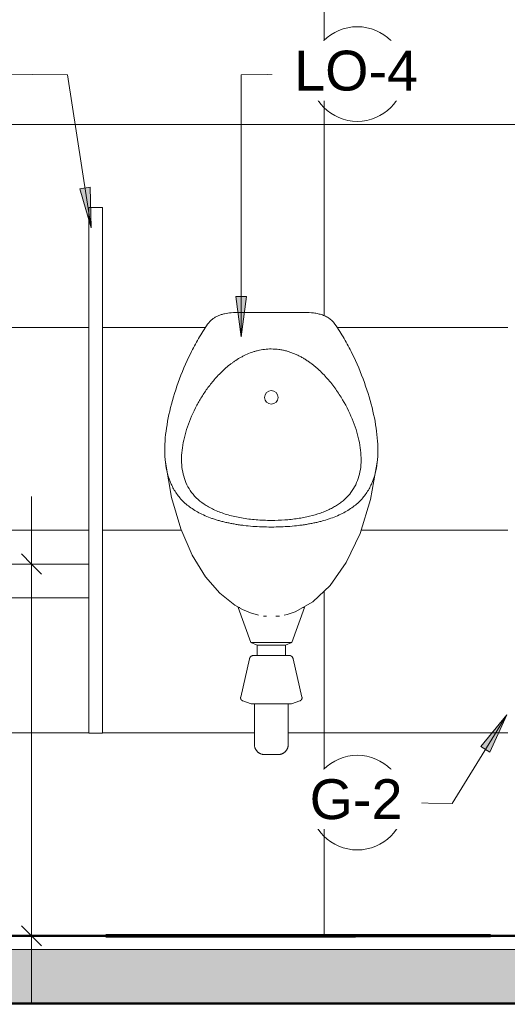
# Model space of a CAD drawing. Header units: metres. Extents: x -7.1 to 31.6, y -21.1 to 8.5.
# Tile 16 of 44: x 7.721 to 8.442, y -0.101 to 1.356. Entities that reach past the tile are written whole.
import ezdxf

# ---------------------------------------------------------------- set-up
doc = ezdxf.new("R2010")
doc.units = ezdxf.units.M
doc.linetypes.add('IMPORT-HIDDEN _4_', pattern=[0.005, 0.003333, -0.001667])
doc.layers.get('DEFPOINTS').update_dxf_attribs({"lineweight": 18})
for name, color, linetype, lineweight in [('A-ANNO-DIMS', 211, 'Continuous', 9), ('A-ANNO-DIMS-20', 211, 'Continuous', 9), ('A-ANNO-KEYN', 231, 'Continuous', 9), ('A-FLOR', 192, 'Continuous', 18), ('A-FLOR-MCUT', 51, 'Continuous', 18), ('A-FLOR-PATT', 8, 'Continuous', 18), ('A-GENM', 13, 'Continuous', 18), ('A-WALL', 113, 'Continuous', 18), ('A-WALL-PATT', 111, 'Continuous', 35), ('ARQ-ALV-MEDIA', 7, 'Continuous', 18), ('ARQ-IND-SIMB', 7, 'Continuous', 18), ('ARQ-LAY-EQUIP', 7, 'Continuous', 18), ('ARQ-LAY-HID', 7, 'Continuous', 18), ('ARQ-LAY-MOBI', 7, 'Continuous', 18), ('ARQ-PISO-DESN', 7, 'Continuous', 18), ('ARQ-PROJECAO', 7, 'IMPORT-HIDDEN _4_', 18), ('base', 7, 'Continuous', 18), ('corpo', 250, 'Continuous', 25), ('COTAS', 7, 'Continuous', 18), ('cubas', 7, 'Continuous', 18), ('DETALHE', 7, 'Continuous', 18), ('DETALHES_CTR35', 7, 'Continuous', 18), ('ESQUADRIAS', 10, 'Continuous', 35), ('P-SANR-FIXT', 6, 'Continuous', 18), ('PAREDES', 50, 'Continuous', 70), ('Projeto da acquasoft Caldas NovasMOD_dwg', 8, 'Continuous', 18), ('sobre-tampo', 250, 'Continuous', 25)]:
    doc.layers.add(name, color=color, linetype=linetype, lineweight=lineweight)
doc.styles.add('Arial_2', font='arial.ttf', dxfattribs={"height": 0.059012})
doc.styles.add('Century Gothic_5', font='GOTHIC.TTF', dxfattribs={"height": 0.057484})
doc.dimstyles.new('_Cotas_detalhamento_3_mm_1', dxfattribs={"dimscale": 0.3048, "dimtxt": 0.06, "dimasz": 0.098425, "dimexe": 0.065617, "dimexo": 0.19685, "dimgap": 0.098425, "dimtad": 1, "dimdec": 0, "dimlfac": 100, "dimzin": 0, "dimdsep": 46, "dimtxsty": 'Century Gothic_5', "dimblk1": 'OBLIQUE', "dimblk2": 'OBLIQUE', "dimsah": 1, "dimcen": 0.09, "dimdle": 0.328084, "dimazin": 0, "dimtfac": 1, "dimtdec": 4, "dimtix": 1, "dimtmove": 0, "dimatfit": 3, "dimfxl": 1, "dimtvp": 1, "dimtolj": 1, "dimtzin": 0, "dimarcsym": 2})

# ---------------------------------------------------------------- blocks, each defined once
blk = doc.blocks.new('Projeto da acquasoft Caldas NovasMOD_dwg_buffet-V5-Vista G_')
at = {"layer": 'base'}
for p, q in [((3.6276, 0), (2.8215, 0)), ((2.8215, 0), (5.8041, 0)), ((6.6102, 0), (3.6276, 0))]:
    blk.add_line(p, q, dxfattribs=at)
at = {"layer": 'corpo'}
for p, q in [((3.6351, 0), (2.7866, 0)), ((2.7866, 0), (5.7966, 0)), ((6.6451, 0), (3.6351, 0))]:
    blk.add_line(p, q, dxfattribs=at)
at = {"layer": 'COTAS'}
for p, q in [((3.6481, 0), (2.7289, 0)), ((2.7289, 0), (5.7836, 0)), ((6.7028, 0), (3.6481, 0))]:
    blk.add_line(p, q, dxfattribs=at)
at = {"layer": 'cubas', "flags": 128}
for points in [[(3.5173, 0), (3.3299, 0), (3.5562, 0), (3.7436, 0)], [(3.7259, 0), (3.5385, 0), (3.7648, 0), (3.9522, 0)], [(3.9345, 0), (3.7471, 0), (3.9734, 0), (4.1608, 0)], [(3.9981, 0), (3.8108, 0), (4.037, 0), (4.2244, 0)], [(4.1431, 0), (3.9557, 0), (4.182, 0), (4.3694, 0)], [(4.2067, 0), (4.0194, 0), (4.2456, 0), (4.433, 0)], [(4.3517, 0), (4.1643, 0), (4.3906, 0), (4.578, 0)], [(4.4153, 0), (4.228, 0), (4.4542, 0), (4.6416, 0)]]:
    blk.add_lwpolyline(points, close=True, dxfattribs=at)
at = {"layer": 'sobre-tampo', "flags": 128}
blk.add_lwpolyline([(4.6381, 0), (3.6835, 0), (3.4714, 0), (4.4259, 0)], close=True, dxfattribs=at)
blk = doc.blocks.new('Projeto da acquasoft Caldas NovasMOD_dwg_P12250-1411852-Vista G_')
at = {"layer": 'ARQ-LAY-MOBI'}
for p, q in [((3.3659, 0), (3.3466, 0)), ((3.3466, 0), (3.4903, 0)), ((3.4996, 0), (3.3609, 0)), ((3.3609, 0), (3.3673, 0)), ((3.3673, 0), (3.4266, 0)), ((3.4242, 0), (3.4066, 0)), ((3.4066, 0), (3.5201, 0)), ((3.4266, 0), (3.457, 0)), ((3.457, 0), (3.5366, 0)), ((3.6736, 0), (3.4865, 0)), ((3.4865, 0), (3.4896, 0)), ((3.4896, 0), (3.6959, 0)), ((3.4903, 0), (3.6949, 0)), ((3.6992, 0), (3.4996, 0)), ((3.5201, 0), (3.7012, 0)), ((3.5366, 0), (3.6106, 0)), ((3.5494, 0), (3.5366, 0)), ((3.7616, 0), (3.5439, 0)), ((3.8165, 0), (3.5563, 0)), ((3.696, 0), (3.5613, 0)), ((3.5613, 0), (3.5636, 0)), ((3.5636, 0), (3.7121, 0)), ((3.8535, 0), (3.5866, 0)), ((3.6105, 0), (3.7474, 0)), ((3.6234, 0), (3.6105, 0)), ((3.8882, 0), (3.6192, 0)), ((3.9208, 0), (3.6538, 0)), ((3.7918, 0), (3.6736, 0)), ((3.9513, 0), (3.6906, 0)), ((3.6949, 0), (3.7225, 0)), ((3.6959, 0), (3.8506, 0)), ((3.7811, 0), (3.696, 0)), ((3.7235, 0), (3.6992, 0)), ((3.7012, 0), (3.7583, 0)), ((3.7121, 0), (3.8234, 0)), ((3.7597, 0), (3.7235, 0)), ((3.9687, 0), (3.7405, 0)), ((3.7474, 0), (3.7597, 0)), ((3.9541, 0), (3.7811, 0)), ((4.0321, 0), (3.7918, 0)), ((3.8234, 0), (3.9555, 0)), ((3.8506, 0), (4.034, 0)), ((3.9555, 0), (3.9541, 0)), ((4.034, 0), (4.0321, 0))]:
    blk.add_line(p, q, dxfattribs=at)
blk = doc.blocks.new('Projeto da acquasoft Caldas NovasMOD_dwg_Cadeira-13-1411853-Vista G_')
blk.add_blockref('Projeto da acquasoft Caldas NovasMOD_dwg_P12250-1411852-Vista G_', (0, 0))
blk = doc.blocks.new('Projeto da acquasoft Caldas NovasMOD_dwg_MICTORIO-1411862-Vista G_')
at = {"layer": 'ARQ-LAY-HID'}
for p, q in [((3.0412, 0), (3.054, 0)), ((3.0612, 0), (3.0412, 0)), ((3.054, 0), (3.0882, 0)), ((3.0712, 0), (3.0827, 0)), ((3.0712, 0), (3.3319, 0)), ((3.0827, 0), (3.1122, 0)), ((3.0882, 0), (3.1428, 0)), ((3.1122, 0), (3.1573, 0)), ((3.1307, 0), (3.1237, 0)), ((3.1307, 0), (3.2724, 0)), ((3.1428, 0), (3.2016, 0)), ((3.1573, 0), (3.2016, 0)), ((3.2016, 0), (3.2604, 0)), ((3.2016, 0), (3.2458, 0)), ((3.2458, 0), (3.2909, 0)), ((3.2604, 0), (3.315, 0)), ((3.2795, 0), (3.2724, 0)), ((3.2909, 0), (3.3205, 0)), ((3.315, 0), (3.3491, 0)), ((3.3205, 0), (3.3319, 0)), ((3.3619, 0), (3.3419, 0)), ((3.3491, 0), (3.3619, 0))]:
    blk.add_line(p, q, dxfattribs=at)
at = {"layer": 'ARQ-LAY-HID', "flags": 128}
for points in [[(3.1237, 0), (3.0912, 0), (3.0612, 0)], [(3.2795, 0), (3.3119, 0), (3.3419, 0)]]:
    blk.add_lwpolyline(points, dxfattribs=at)
blk = doc.blocks.new('Projeto da acquasoft Caldas NovasMOD_dwg__Dot-1411863-Vista G_')
at = {"layer": 'COTAS'}
for p, q in [((4.0371, 0), (4.0089, 0)), ((4.0513, 0), (4.0796, 0)), ((4.0796, 0), (4.0513, 0))]:
    blk.add_line(p, q, dxfattribs=at)
blk = doc.blocks.new('Projeto da acquasoft Caldas NovasMOD_dwg__Dot-V8-Vista G_')
at = {"layer": 'COTAS'}
for p, q in [((5.754, 0), (5.714, 0)), ((5.714, 0), (5.754, 0)), ((5.774, 0), (5.814, 0))]:
    blk.add_line(p, q, dxfattribs=at)
blk = doc.blocks.new('Projeto da acquasoft Caldas NovasMOD_dwg-1411832-Vista G_')
at = {"layer": 'ARQ-ALV-MEDIA'}
for p, q in [((3.9543, 0), (4.6855, 0)), ((6.4941, 0), (3.9559, 0)), ((4.0601, 0), (6.5982, 0))]:
    blk.add_line(p, q, dxfattribs=at)
at = {"layer": 'ARQ-ALV-MEDIA', "flags": 128}
for points in [[(2.9831, 0), (2.8337, 0), (2.9831, 0), (3.7144, 0)], [(4.312, 0), (4.6108, 0), (4.312, 0), (4.2456, 0), (4.4697, 0), (4.2456, 0)]]:
    blk.add_lwpolyline(points, close=True, dxfattribs=at)
for points in [[(3.9385, 0), (3.6397, 0), (3.565, 0), (3.6397, 0), (3.9572, 0), (4.3098, 0)], [(3.872, 0), (3.6479, 0), (3.8677, 0), (4.2921, 0)], [(3.9543, 0), (3.8796, 0), (3.8049, 0), (4.5361, 0), (3.8049, 0)]]:
    blk.add_lwpolyline(points, dxfattribs=at)
at = {"layer": 'ARQ-IND-SIMB'}
blk.add_line((7.0776, 0), (0.5769, 0), dxfattribs=at)
blk.add_line((7.0776, 0), (0.5769, 0), dxfattribs=at)
at = {"layer": 'ARQ-LAY-EQUIP'}
for p, q in [((6.934, 0), (1.3606, 0)), ((4.6573, 0), (3.7313, 0)), ((4.7685, 0), (3.8425, 0))]:
    blk.add_line(p, q, dxfattribs=at)
at = {"layer": 'ARQ-LAY-EQUIP', "flags": 128}
blk.add_lwpolyline([(6.934, 0), (1.3606, 0), (0.5769, 0)], dxfattribs=at)
at = {"layer": 'ARQ-PISO-DESN'}
for p, q in [((6.584, 0), (0.5769, 0)), ((6.934, 0), (1.404, 0)), ((4.484, 0), (3.434, 0)), ((3.434, 0), (7.0776, 0))]:
    blk.add_line(p, q, dxfattribs=at)
at = {"layer": 'ARQ-PISO-DESN', "flags": 128}
blk.add_lwpolyline([(1.75, 0), (4.8187, 0)], close=True, dxfattribs=at)
at = {"layer": 'ARQ-PROJECAO'}
for p, q in [((7.0776, 0), (1.684, 0)), ((7.0776, 0), (1.684, 0)), ((6.934, 0), (1.684, 0)), ((3.804, 0), (7.0776, 0))]:
    blk.add_line(p, q, dxfattribs=at)
at = {"layer": 'DEFPOINTS'}
blk.add_line((6.934, 0), (0.5769, 0), dxfattribs=at)
at = {"layer": 'DEFPOINTS', "flags": 128}
blk.add_lwpolyline([(1.154, 0), (5.084, 0), (5.284, 0)], dxfattribs=at)
at = {"layer": 'DETALHE'}
for p, q in [((0.584, 0), (7.0776, 0)), ((7.0776, 0), (0.734, 0)), ((7.0776, 0), (0.734, 0)), ((0.734, 0), (6.934, 0))]:
    blk.add_line(p, q, dxfattribs=at)
at = {"layer": 'DETALHES_CTR35'}
for p, q in [((6.934, 0), (0.584, 0)), ((0.584, 0), (6.934, 0)), ((6.934, 0), (0.6278, 0)), ((6.934, 0), (0.6278, 0)), ((6.934, 0), (0.7106, 0)), ((6.934, 0), (0.734, 0)), ((0.734, 0), (6.934, 0)), ((5.784, 0), (0.734, 0)), ((0.734, 0), (5.784, 0)), ((6.584, 0), (0.734, 0)), ((4.1705, 0), (2.5306, 0)), ((5.7836, 0), (2.7289, 0)), ((4.0089, 0), (2.9906, 0)), ((5.784, 0), (3.534, 0)), ((5.784, 0), (3.534, 0)), ((5.784, 0), (3.534, 0)), ((3.7037, 0), (3.6863, 0)), ((3.6863, 0), (3.7037, 0)), ((3.7037, 0), (3.6863, 0)), ((3.6863, 0), (3.7037, 0)), ((3.7596, 0), (3.7037, 0)), ((3.7037, 0), (3.7596, 0)), ((3.7596, 0), (3.7037, 0)), ((3.7037, 0), (3.7596, 0)), ((3.8372, 0), (3.7596, 0)), ((3.7596, 0), (3.8372, 0)), ((3.8372, 0), (3.7596, 0)), ((3.7596, 0), (3.8372, 0)), ((3.9363, 0), (3.8372, 0)), ((3.8372, 0), (3.9363, 0)), ((3.9363, 0), (3.8372, 0)), ((3.8372, 0), (3.9363, 0)), ((3.9363, 0), (4.0354, 0)), ((4.0354, 0), (3.9363, 0)), ((3.9363, 0), (4.0354, 0)), ((4.0354, 0), (3.9363, 0)), ((4.0354, 0), (4.1131, 0)), ((4.1131, 0), (4.0354, 0)), ((4.0354, 0), (4.1131, 0)), ((4.1131, 0), (4.0354, 0)), ((5.234, 0), (4.109, 0)), ((4.1131, 0), (4.169, 0)), ((4.169, 0), (4.1131, 0)), ((4.1131, 0), (4.169, 0)), ((4.169, 0), (4.1131, 0)), ((4.169, 0), (4.1863, 0)), ((4.1863, 0), (4.169, 0)), ((4.169, 0), (4.1863, 0)), ((4.1863, 0), (4.169, 0))]:
    blk.add_line(p, q, dxfattribs=at)
at = {"layer": 'DETALHES_CTR35', "flags": 128}
blk.add_lwpolyline([(0.5769, 0), (6.934, 0), (0.584, 0)], dxfattribs=at)
for points in [[(0.6278, 0), (6.934, 0)], [(5.5855, 0), (1.2655, 0), (1.114, 0), (1.2625, 0), (5.5825, 0), (5.734, 0)], [(5.5855, 0), (1.2655, 0), (1.114, 0), (1.2625, 0), (5.5825, 0), (5.734, 0)]]:
    blk.add_lwpolyline(points, close=True, dxfattribs=at)
at = {"layer": 'ESQUADRIAS'}
for p, q in [((6.584, 0), (1.584, 0)), ((6.584, 0), (1.584, 0)), ((4.6999, 0), (3.7739, 0)), ((4.7258, 0), (3.7998, 0)), ((3.8822, 0), (3.8589, 0)), ((3.9543, 0), (3.8796, 0)), ((3.9942, 0), (6.534, 0)), ((6.5583, 0), (4.0185, 0))]:
    blk.add_line(p, q, dxfattribs=at)
at = {"layer": 'ESQUADRIAS', "flags": 128}
blk.add_lwpolyline([(2.8111, 0), (3.834, 0), (2.8111, 0), (2.8343, 0), (3.8573, 0), (3.834, 0), (3.8573, 0), (2.8343, 0)], close=True, dxfattribs=at)
blk.add_lwpolyline([(4.9051, 0), (3.8822, 0), (3.8589, 0), (4.8818, 0)], dxfattribs=at)
at = {"layer": 'PAREDES'}
blk.add_line((4.2617, 0), (3.8617, 0), dxfattribs=at)
at = {"layer": 'PAREDES', "flags": 128}
for points in [[(3.8425, 0), (4.0617, 0), (3.9559, 0), (3.6925, 0)], [(3.6925, 0), (3.7313, 0), (3.8425, 0)]]:
    blk.add_lwpolyline(points, dxfattribs=at)
for name, p in [('Projeto da acquasoft Caldas NovasMOD_dwg_buffet-V5-Vista G_', (0, 0)), ('Projeto da acquasoft Caldas NovasMOD_dwg_Cadeira-13-1411853-Vista G_', (0, 0)), ('Projeto da acquasoft Caldas NovasMOD_dwg_MICTORIO-1411862-Vista G_', (0.622, 0)), ('Projeto da acquasoft Caldas NovasMOD_dwg__Dot-1411863-Vista G_', (0, 0))]:
    blk.add_blockref(name, p)
at = {"extrusion": (0, 0, -1)}
blk.add_blockref('Projeto da acquasoft Caldas NovasMOD_dwg__Dot-V8-Vista G_', (-9.9845, 0), dxfattribs=at)
blk = doc.blocks.new('MICTORIO - MICTORIO-417638-Vista G_')
at = {"layer": 'P-SANR-FIXT'}
for p, q in [((4.6058, 0.9224), (4.5088, 0.9224)), ((4.5082, 0.4856), (4.527, 0.4339)), ((4.5082, 0.4856), (4.5105, 0.4856)), ((4.5876, 0.4339), (4.6064, 0.4856)), ((4.6038, 0.4856), (4.6064, 0.4856)), ((4.527, 0.4339), (4.5362, 0.43)), ((4.527, 0.4339), (4.5573, 0.4339)), ((4.5362, 0.43), (4.5362, 0.415)), ((4.5362, 0.43), (4.5573, 0.43)), ((4.5573, 0.4339), (4.5876, 0.4339)), ((4.5573, 0.43), (4.5784, 0.43)), ((4.5784, 0.43), (4.5876, 0.4339)), ((4.5784, 0.415), (4.5784, 0.43)), ((4.525, 0.4099), (4.512, 0.3534)), ((4.6026, 0.3534), (4.5895, 0.4099)), ((4.5151, 0.3475), (4.5273, 0.3431)), ((4.5273, 0.3431), (4.5573, 0.3431)), ((4.5323, 0.3431), (4.5323, 0.2831)), ((4.5573, 0.3431), (4.5873, 0.3431)), ((4.5823, 0.2831), (4.5823, 0.3431)), ((4.5873, 0.3431), (4.5994, 0.3475))]:
    blk.add_line(p, q, dxfattribs=at)
at = {"layer": 'P-SANR-FIXT', "flags": 128}
for points in [[(4.5383, 0.4744), (4.5265, 0.4778), (4.5148, 0.4827), (4.5033, 0.4892), (4.4812, 0.5069), (4.46, 0.5314), (4.4404, 0.5632), (4.4233, 0.6024), (4.4096, 0.6486), (4.4006, 0.7007)], [(4.7139, 0.7007), (4.7042, 0.6454), (4.6886, 0.5951), (4.6681, 0.5522), (4.6443, 0.5185), (4.6187, 0.4944), (4.5928, 0.4796), (4.5805, 0.4754), (4.5763, 0.4744)], [(4.5458, 0.4729), (4.5469, 0.4729), (4.5492, 0.473), (4.5502, 0.4731)], [(4.5642, 0.4731), (4.5665, 0.473), (4.5688, 0.4729), (4.5696, 0.4729)], [(4.525, 0.4099), (4.5251, 0.4102), (4.5251, 0.4104), (4.5252, 0.4107), (4.5253, 0.4109), (4.5254, 0.4112), (4.5255, 0.4114), (4.5257, 0.4116), (4.5258, 0.4118), (4.5259, 0.4121), (4.5261, 0.4123), (4.5262, 0.4125), (4.5264, 0.4127), (4.5266, 0.4129), (4.5268, 0.4131), (4.527, 0.4133), (4.5272, 0.4134), (4.5274, 0.4136), (4.5276, 0.4138), (4.5278, 0.4139), (4.528, 0.4141), (4.5282, 0.4142), (4.5285, 0.4143), (4.5287, 0.4144), (4.5289, 0.4145), (4.5292, 0.4146), (4.5294, 0.4147), (4.5297, 0.4148), (4.5299, 0.4148), (4.5302, 0.4149), (4.5305, 0.4149), (4.5307, 0.415), (4.531, 0.415), (4.5313, 0.415), (4.5314, 0.415)], [(4.5573, 0.415), (4.5562, 0.415), (4.5552, 0.415), (4.5542, 0.415), (4.5532, 0.415), (4.5521, 0.415), (4.5511, 0.415), (4.5501, 0.415), (4.5491, 0.415), (4.5482, 0.415), (4.5472, 0.415), (4.5463, 0.415), (4.5453, 0.415), (4.5444, 0.415), (4.5435, 0.415), (4.5427, 0.415), (4.5418, 0.415), (4.541, 0.415), (4.5402, 0.415), (4.5395, 0.415), (4.5387, 0.415), (4.538, 0.415), (4.5373, 0.415), (4.5367, 0.415), (4.5361, 0.415), (4.5355, 0.415), (4.535, 0.415), (4.5345, 0.415), (4.534, 0.415), (4.5336, 0.415), (4.5332, 0.415), (4.5328, 0.415), (4.5325, 0.415), (4.5322, 0.415), (4.532, 0.415), (4.5318, 0.415), (4.5316, 0.415), (4.5315, 0.415), (4.5314, 0.415), (4.5314, 0.415), (4.5314, 0.415)], [(4.5314, 0.415), (4.5314, 0.415), (4.5315, 0.415), (4.5316, 0.415), (4.5317, 0.415), (4.5319, 0.415), (4.5321, 0.415), (4.5324, 0.415), (4.5327, 0.415), (4.5331, 0.415), (4.5335, 0.415), (4.5339, 0.415), (4.5343, 0.415), (4.5348, 0.415), (4.5354, 0.415), (4.5359, 0.415), (4.5365, 0.415), (4.5372, 0.415)], [(4.5831, 0.415), (4.5831, 0.415), (4.5831, 0.415), (4.583, 0.415), (4.5828, 0.415), (4.5826, 0.415), (4.5824, 0.415), (4.5821, 0.415), (4.5818, 0.415), (4.5815, 0.415), (4.5811, 0.415), (4.5807, 0.415), (4.5802, 0.415), (4.5797, 0.415), (4.5792, 0.415), (4.5786, 0.415), (4.578, 0.415), (4.5774, 0.415), (4.5767, 0.415), (4.576, 0.415), (4.5753, 0.415), (4.5745, 0.415), (4.5738, 0.415), (4.5729, 0.415), (4.5721, 0.415), (4.5712, 0.415), (4.5704, 0.415), (4.5695, 0.415), (4.5685, 0.415), (4.5676, 0.415), (4.5666, 0.415), (4.5657, 0.415), (4.5647, 0.415), (4.5637, 0.415), (4.5627, 0.415), (4.5617, 0.415), (4.5606, 0.415), (4.5596, 0.415), (4.5586, 0.415), (4.5576, 0.415), (4.5573, 0.415)], [(4.5776, 0.415), (4.5779, 0.415), (4.5785, 0.415), (4.579, 0.415), (4.5796, 0.415), (4.5801, 0.415), (4.5806, 0.415), (4.581, 0.415), (4.5814, 0.415), (4.5817, 0.415), (4.5821, 0.415), (4.5823, 0.415), (4.5826, 0.415), (4.5828, 0.415), (4.5829, 0.415), (4.583, 0.415), (4.5831, 0.415), (4.5831, 0.415), (4.5831, 0.415)], [(4.5831, 0.415), (4.5834, 0.415), (4.5837, 0.415), (4.5839, 0.415), (4.5842, 0.4149), (4.5844, 0.4149), (4.5847, 0.4148), (4.585, 0.4147), (4.5852, 0.4147), (4.5855, 0.4146), (4.5857, 0.4145), (4.5859, 0.4144), (4.5862, 0.4143), (4.5864, 0.4141), (4.5866, 0.414), (4.5868, 0.4139), (4.5871, 0.4137), (4.5873, 0.4135), (4.5875, 0.4134), (4.5877, 0.4132), (4.5879, 0.413), (4.588, 0.4128), (4.5882, 0.4126), (4.5884, 0.4124), (4.5885, 0.4122), (4.5887, 0.412), (4.5888, 0.4118), (4.5889, 0.4115), (4.5891, 0.4113), (4.5892, 0.4111), (4.5893, 0.4108), (4.5894, 0.4106), (4.5894, 0.4103), (4.5895, 0.4101), (4.5895, 0.4099)], [(4.5151, 0.3475), (4.5149, 0.3476), (4.5147, 0.3477), (4.5146, 0.3478), (4.5144, 0.3479), (4.5142, 0.348), (4.514, 0.3481), (4.5139, 0.3482), (4.5137, 0.3483), (4.5136, 0.3485), (4.5134, 0.3486), (4.5133, 0.3487), (4.5131, 0.3489), (4.513, 0.349), (4.5129, 0.3492), (4.5128, 0.3493), (4.5126, 0.3495), (4.5125, 0.3497), (4.5124, 0.3498), (4.5123, 0.35), (4.5123, 0.3502), (4.5122, 0.3504), (4.5121, 0.3506), (4.5121, 0.3508), (4.512, 0.351), (4.5119, 0.3511), (4.5119, 0.3513), (4.5119, 0.3515), (4.5119, 0.3517), (4.5118, 0.3519), (4.5118, 0.3521), (4.5118, 0.3523), (4.5118, 0.3525), (4.5119, 0.3527), (4.5119, 0.3529), (4.5119, 0.3531), (4.5119, 0.3533), (4.512, 0.3534)], [(4.6026, 0.3534), (4.6026, 0.3532), (4.6027, 0.353), (4.6027, 0.3528), (4.6027, 0.3526), (4.6027, 0.3524), (4.6027, 0.3522), (4.6027, 0.352), (4.6027, 0.3518), (4.6027, 0.3516), (4.6026, 0.3514), (4.6026, 0.3512), (4.6026, 0.351), (4.6025, 0.3508), (4.6024, 0.3506), (4.6024, 0.3504), (4.6023, 0.3502), (4.6022, 0.3501), (4.6021, 0.3499), (4.602, 0.3497), (4.6019, 0.3495), (4.6018, 0.3494), (4.6017, 0.3492), (4.6016, 0.3491), (4.6014, 0.3489), (4.6013, 0.3488), (4.6012, 0.3486), (4.601, 0.3485), (4.6009, 0.3484), (4.6007, 0.3482), (4.6005, 0.3481), (4.6004, 0.348), (4.6002, 0.3479), (4.6, 0.3478), (4.5998, 0.3477), (4.5997, 0.3476), (4.5995, 0.3476), (4.5994, 0.3475)], [(4.5473, 0.2681), (4.5467, 0.2681), (4.5461, 0.2682), (4.5455, 0.2682), (4.5449, 0.2683), (4.5443, 0.2684), (4.5437, 0.2686), (4.5431, 0.2687), (4.5426, 0.2689), (4.542, 0.2691), (4.5414, 0.2693), (4.5409, 0.2696), (4.5403, 0.2698), (4.5398, 0.2701), (4.5393, 0.2704), (4.5388, 0.2707), (4.5383, 0.2711), (4.5378, 0.2715), (4.5374, 0.2718), (4.5369, 0.2722), (4.5365, 0.2727), (4.5361, 0.2731), (4.5357, 0.2736), (4.5353, 0.274), (4.535, 0.2745), (4.5347, 0.275), (4.5343, 0.2755), (4.534, 0.2761), (4.5338, 0.2766), (4.5335, 0.2771), (4.5333, 0.2777), (4.5331, 0.2783), (4.5329, 0.2788), (4.5327, 0.2794), (4.5326, 0.28), (4.5325, 0.2806), (4.5324, 0.2812), (4.5323, 0.2818), (4.5323, 0.2824), (4.5323, 0.283), (4.5323, 0.2831)], [(4.5823, 0.2831), (4.5823, 0.2825), (4.5822, 0.2819), (4.5822, 0.2813), (4.5821, 0.2807), (4.582, 0.2801), (4.5818, 0.2796), (4.5817, 0.279), (4.5815, 0.2784), (4.5813, 0.2778), (4.5811, 0.2773), (4.5808, 0.2767), (4.5806, 0.2762), (4.5803, 0.2757), (4.58, 0.2752), (4.5797, 0.2747), (4.5793, 0.2742), (4.5789, 0.2737), (4.5786, 0.2732), (4.5781, 0.2728), (4.5777, 0.2724), (4.5773, 0.272), (4.5768, 0.2716), (4.5764, 0.2712), (4.5759, 0.2708), (4.5754, 0.2705), (4.5749, 0.2702), (4.5743, 0.2699), (4.5738, 0.2696), (4.5733, 0.2694), (4.5727, 0.2691), (4.5721, 0.2689), (4.5716, 0.2688), (4.571, 0.2686), (4.5704, 0.2685), (4.5698, 0.2683), (4.5692, 0.2683), (4.5686, 0.2682), (4.568, 0.2681), (4.5674, 0.2681), (4.5673, 0.2681)], [(4.5573, 0.2681), (4.5569, 0.2681), (4.5565, 0.2681), (4.5561, 0.2681), (4.5557, 0.2681), (4.5553, 0.2681), (4.5549, 0.2681), (4.5545, 0.2681), (4.5541, 0.2681), (4.5538, 0.2681), (4.5534, 0.2681), (4.553, 0.2681), (4.5527, 0.2681), (4.5523, 0.2681), (4.552, 0.2681), (4.5516, 0.2681), (4.5513, 0.2681), (4.551, 0.2681), (4.5507, 0.2681), (4.5504, 0.2681), (4.5501, 0.2681), (4.5498, 0.2681), (4.5496, 0.2681), (4.5493, 0.2681), (4.5491, 0.2681), (4.5489, 0.2681), (4.5486, 0.2681), (4.5485, 0.2681), (4.5483, 0.2681), (4.5481, 0.2681), (4.548, 0.2681), (4.5478, 0.2681), (4.5477, 0.2681), (4.5476, 0.2681), (4.5475, 0.2681), (4.5474, 0.2681), (4.5474, 0.2681), (4.5473, 0.2681), (4.5473, 0.2681), (4.5473, 0.2681), (4.5473, 0.2681)], [(4.5473, 0.2681), (4.5473, 0.2681), (4.5473, 0.2681), (4.5473, 0.2681), (4.5474, 0.2681), (4.5475, 0.2681), (4.5476, 0.2681), (4.5477, 0.2681), (4.5478, 0.2681), (4.5479, 0.2681), (4.5481, 0.2681), (4.5482, 0.2681), (4.5484, 0.2681), (4.5486, 0.2681), (4.5488, 0.2681), (4.549, 0.2681), (4.5493, 0.2681), (4.5495, 0.2681), (4.5498, 0.2681), (4.55, 0.2681), (4.5503, 0.2681), (4.5506, 0.2681), (4.5509, 0.2681), (4.5512, 0.2681), (4.5515, 0.2681), (4.5519, 0.2681), (4.5522, 0.2681), (4.5526, 0.2681), (4.5529, 0.2681), (4.5533, 0.2681), (4.5537, 0.2681), (4.554, 0.2681), (4.5544, 0.2681), (4.5548, 0.2681), (4.5552, 0.2681), (4.5556, 0.2681), (4.556, 0.2681), (4.5564, 0.2681), (4.5568, 0.2681), (4.5572, 0.2681), (4.5573, 0.2681)], [(4.5573, 0.2681), (4.5577, 0.2681), (4.5581, 0.2681), (4.5585, 0.2681), (4.5589, 0.2681), (4.5593, 0.2681), (4.5597, 0.2681), (4.56, 0.2681), (4.5604, 0.2681), (4.5608, 0.2681), (4.5612, 0.2681), (4.5615, 0.2681), (4.5619, 0.2681), (4.5622, 0.2681), (4.5626, 0.2681), (4.5629, 0.2681), (4.5632, 0.2681), (4.5636, 0.2681), (4.5639, 0.2681), (4.5642, 0.2681), (4.5644, 0.2681), (4.5647, 0.2681), (4.565, 0.2681), (4.5652, 0.2681), (4.5655, 0.2681), (4.5657, 0.2681), (4.5659, 0.2681), (4.5661, 0.2681), (4.5663, 0.2681), (4.5664, 0.2681), (4.5666, 0.2681), (4.5667, 0.2681), (4.5669, 0.2681), (4.567, 0.2681), (4.5671, 0.2681), (4.5671, 0.2681), (4.5672, 0.2681), (4.5672, 0.2681), (4.5673, 0.2681), (4.5673, 0.2681), (4.5673, 0.2681)], [(4.5673, 0.2681), (4.5673, 0.2681), (4.5672, 0.2681), (4.5672, 0.2681), (4.5671, 0.2681), (4.5671, 0.2681), (4.567, 0.2681), (4.5669, 0.2681), (4.5668, 0.2681), (4.5666, 0.2681), (4.5665, 0.2681), (4.5663, 0.2681), (4.5661, 0.2681), (4.566, 0.2681), (4.5657, 0.2681), (4.5655, 0.2681), (4.5653, 0.2681), (4.565, 0.2681), (4.5648, 0.2681), (4.5645, 0.2681), (4.5642, 0.2681), (4.5639, 0.2681), (4.5636, 0.2681), (4.5633, 0.2681), (4.563, 0.2681), (4.5627, 0.2681), (4.5623, 0.2681), (4.562, 0.2681), (4.5616, 0.2681), (4.5613, 0.2681), (4.5609, 0.2681), (4.5605, 0.2681), (4.5601, 0.2681), (4.5598, 0.2681), (4.5594, 0.2681), (4.559, 0.2681), (4.5586, 0.2681), (4.5582, 0.2681), (4.5578, 0.2681), (4.5574, 0.2681), (4.5573, 0.2681)]]:
    blk.add_lwpolyline(points, dxfattribs=at)
at = {"layer": 'P-SANR-FIXT'}
for start, end in [(0, 180), (180, 0)]:
    blk.add_arc((4.5573, 0.7967), 0.01, start, end, dxfattribs=at)
for points, knots in [([(4.4631, 0.905), (4.4653, 0.9079), (4.4689, 0.9116), (4.4742, 0.9154), (4.4786, 0.9176), (4.4825, 0.919), (4.4856, 0.9199), (4.4905, 0.9211), (4.4991, 0.9223), (4.5073, 0.9224), (4.5121, 0.9223)], [-1, -1, -1, -1, -0.8928571, -0.8392857, -0.7857143, -0.7321429, -0.7053571, -0.6785714, -0.5714286, -0.4285714, -0.4285714, -0.4285714, -0.4285714]), ([(4.6024, 0.9223), (4.6072, 0.9224), (4.6143, 0.9223), (4.6233, 0.9212), (4.6287, 0.92), (4.6328, 0.9187), (4.6359, 0.9175), (4.6389, 0.9161), (4.6445, 0.9128), (4.6485, 0.9089), (4.6514, 0.905)], [-0.5714286, -0.5714286, -0.5714286, -0.5714286, -0.4285714, -0.3571429, -0.2857143, -0.25, -0.2142857, -0.1785714, -0.1428571, 0, 0, 0, 0]), ([(4.5573, 0.6049), (4.5526, 0.6049), (4.5433, 0.605), (4.5298, 0.6058), (4.5187, 0.6069), (4.51, 0.6081), (4.5036, 0.6091), (4.4975, 0.6102), (4.4914, 0.6115), (4.4856, 0.6128), (4.4799, 0.6143), (4.4744, 0.616), (4.4674, 0.6183), (4.4558, 0.6229), (4.4414, 0.6305), (4.4274, 0.6415), (4.4166, 0.6541), (4.4087, 0.6683), (4.4033, 0.6837), (4.3993, 0.7059), (4.3993, 0.7363), (4.4061, 0.7761), (4.4186, 0.8184), (4.4339, 0.8547), (4.4492, 0.8837), (4.4583, 0.898), (4.4631, 0.905)], [-1, -1, -1, -1, -0.975, -0.95, -0.925, -0.9125, -0.9, -0.8875, -0.875, -0.8625, -0.85, -0.8375, -0.825, -0.8, -0.75, -0.7, -0.65, -0.6, -0.55, -0.5, -0.4, -0.3, -0.2, -0.1, -0.05, 0, 0, 0, 0]), ([(4.6514, 0.905), (4.6563, 0.898), (4.6653, 0.8837), (4.6807, 0.8547), (4.6959, 0.8184), (4.7085, 0.7761), (4.7152, 0.7363), (4.7153, 0.7059), (4.7112, 0.6837), (4.7059, 0.6683), (4.698, 0.6541), (4.6872, 0.6415), (4.6732, 0.6305), (4.6587, 0.6229), (4.6455, 0.6177), (4.6365, 0.6148), (4.629, 0.6128), (4.6231, 0.6115), (4.6171, 0.6102), (4.6109, 0.6091), (4.6046, 0.6081), (4.5959, 0.6069), (4.5848, 0.6058), (4.5712, 0.605), (4.562, 0.6049), (4.5573, 0.6049)], [-1, -1, -1, -1, -0.95, -0.9, -0.8, -0.7, -0.6, -0.5, -0.45, -0.4, -0.35, -0.3, -0.25, -0.2, -0.175, -0.15, -0.1375, -0.125, -0.1125, -0.1, -0.0875, -0.075, -0.05, -0.025, 0, 0, 0, 0]), ([(4.5573, 0.6147), (4.5496, 0.6147), (4.5384, 0.6151), (4.5237, 0.6166), (4.5131, 0.6182), (4.503, 0.6203), (4.4901, 0.6235), (4.4755, 0.6287), (4.4606, 0.6364), (4.4485, 0.6455), (4.439, 0.6559), (4.4297, 0.6712), (4.4238, 0.6929), (4.4246, 0.7218), (4.4322, 0.7529), (4.4435, 0.779), (4.4551, 0.7991), (4.463, 0.8106), (4.4701, 0.8196), (4.4758, 0.8262), (4.4819, 0.8326), (4.4884, 0.8389), (4.4942, 0.8438), (4.4991, 0.8475), (4.5042, 0.8511), (4.5094, 0.8545), (4.515, 0.8575), (4.5207, 0.8603), (4.5267, 0.8628), (4.5329, 0.8649), (4.5392, 0.8665), (4.5472, 0.8679), (4.5539, 0.8683), (4.5573, 0.8684)], [0, 0, 0, 0, 0.043478, 0.065217, 0.086957, 0.108696, 0.130435, 0.173913, 0.217391, 0.26087, 0.304348, 0.347826, 0.434783, 0.521739, 0.608696, 0.695652, 0.733696, 0.771739, 0.790761, 0.809783, 0.828804, 0.847826, 0.866848, 0.876359, 0.88587, 0.904891, 0.914402, 0.923913, 0.942935, 0.952446, 0.961957, 0.980978, 1, 1, 1, 1]), ([(4.5573, 0.8684), (4.5611, 0.8683), (4.5668, 0.8679), (4.5742, 0.8667), (4.5796, 0.8654), (4.5849, 0.8638), (4.5902, 0.8619), (4.5953, 0.8596), (4.6002, 0.8572), (4.6049, 0.8546), (4.6094, 0.8517), (4.6138, 0.8487), (4.6181, 0.8455), (4.6222, 0.8423), (4.6274, 0.8377), (4.6336, 0.8318), (4.6404, 0.8244), (4.6489, 0.8142), (4.6619, 0.7958), (4.6762, 0.7689), (4.687, 0.7372), (4.6913, 0.707), (4.6888, 0.684), (4.6825, 0.6674), (4.6758, 0.6563), (4.6687, 0.6483), (4.6622, 0.6427), (4.6569, 0.6387), (4.651, 0.635), (4.6446, 0.6316), (4.6377, 0.6285), (4.6278, 0.6246), (4.617, 0.6215), (4.6053, 0.6189), (4.5962, 0.6174), (4.5867, 0.6162), (4.5739, 0.615), (4.564, 0.6147), (4.5573, 0.6147)], [0, 0, 0, 0, 0.021739, 0.032609, 0.043478, 0.054348, 0.065217, 0.076087, 0.086957, 0.097826, 0.108696, 0.119565, 0.130435, 0.141304, 0.152174, 0.173913, 0.195652, 0.217391, 0.26087, 0.347826, 0.434783, 0.521739, 0.608696, 0.652174, 0.695652, 0.733696, 0.752717, 0.771739, 0.790761, 0.809783, 0.828804, 0.847826, 0.88587, 0.904891, 0.923913, 0.942935, 0.961957, 1, 1, 1, 1])]:
    blk.add_open_spline(points, degree=3, knots=knots, dxfattribs=at)
blk = doc.blocks.new('_banco fixo concreto1 - _banco fixo concreto-2392509-Vista G_')
at = {"layer": 'A-GENM'}
for p, q in [((2.7273, 0.55), (3.6673, 0.55)), ((3.6673, 0.5), (2.7273, 0.5))]:
    blk.add_line(p, q, dxfattribs=at)
blk = doc.blocks.new('M_Identificador de nota-chave - Texto da nota-chave-86548-Vista G_')
at = {"layer": 'A-ANNO-KEYN'}
blk.add_circle((1.045, 2.3091), 0.07, dxfattribs=at)
blk = doc.blocks.new('DIMBLOCK38-Vista G_')
at = {"layer": 'A-ANNO-DIMS-20'}
for p, q in [((7.7385, -0.1), (7.7385, 0.65)), ((7.7773, 0.55), (7.7185, 0.55)), ((7.7385, 0.55), (7.7773, 0.55)), ((7.7773, 0), (7.7185, 0)), ((7.7385, 0), (7.7773, 0))]:
    blk.add_line(p, q, dxfattribs=at)
at = {"layer": 'A-ANNO-DIMS-20', "lineweight": 18}
for p, q in [((7.7385, 0.55), (7.7235, 0.565)), ((7.7385, 0.55), (7.7535, 0.535)), ((7.7385, 0), (7.7235, 0.015)), ((7.7385, 0), (7.7535, -0.015))]:
    blk.add_line(p, q, dxfattribs=at)
at = {"layer": 'A-ANNO-DIMS-20', "color": 0, "insert": (7.6349, 0.2302), "char_height": 0.05748, "width": 0.107429, "attachment_point": 1, "rotation": 90, "line_spacing_factor": 0.984117, "style": 'Century Gothic_5'}
blk.add_mtext('55', dxfattribs=at)
blk = doc.blocks.new('_Oblique')
at = {"color": 0, "linetype": 'ByBlock', "lineweight": -2}
blk.add_line((-0.5, -0.5), (0.5, 0.5), dxfattribs=at)

msp = doc.modelspace()

# ---------------------------------------------------------------- hatches: boundary and pattern name
at = {"layer": 'A-ANNO-KEYN'}
for points in [[(7.8269, 1.0474), (7.8255, 1.1079), (7.8099, 1.1055)], [(8.0486, 0.8862), (8.0565, 0.9462), (8.0407, 0.9462)], [(8.4415, 0.327), (8.4034, 0.28), (8.4168, 0.2718)]]:
    msp.add_hatch(color=256, dxfattribs=at).paths.add_polyline_path(points, flags=0)
at = {"layer": 'A-FLOR-PATT'}
for points in [[(10.4211, -0.1), (11.0833, -0.1), (11.0833, -0.02), (4.7333, -0.02), (4.7333, -0.1), (9.6085, -0.1)], [(8.3896, -0.1013), (11.2336, -0.1013), (11.2336, -0.1), (4.7329, -0.1), (4.7329, -0.1013), (7.9833, -0.1013)]]:
    msp.add_hatch(color=256, dxfattribs=at).paths.add_polyline_path(points, flags=0)
at = {"layer": 'A-WALL-PATT', "lineweight": 18}
h = msp.add_hatch(dxfattribs=at)
h.set_pattern_fill('FP_7', color=256, style=0, pattern_type=2)
h.set_pattern_definition([(0, (-2.629, -0.3), (0, 0.3), []), (90, (-2.629, -0.3), (-0.6, 4e-17), [])])
h.paths.add_polyline_path([(10.9192, 0), (11.0833, 0), (11.0833, 0.75), (10.8499, 0.75), (10.8461, 0.7053), (10.8451, 0.6998), (10.8431, 0.6947), (10.842, 0.6927), (10.8383, 0.6887), (10.8339, 0.686), (10.83, 0.6847), (10.8238, 0.6841), (10.4398, 0.6843), (10.4344, 0.6854), (10.4309, 0.687), (10.4288, 0.6884), (10.4263, 0.6907), (10.423, 0.6955), (10.4211, 0.7015), (10.4204, 0.7053), (10.4166, 0.75), (9.7499, 0.75), (9.7461, 0.7053), (9.7451, 0.6998), (9.7431, 0.6947), (9.742, 0.6927), (9.7383, 0.6887), (9.7339, 0.686), (9.73, 0.6847), (9.7238, 0.6841), (9.3398, 0.6843), (9.3344, 0.6854), (9.3309, 0.687), (9.3288, 0.6884), (9.3263, 0.6907), (9.323, 0.6955), (9.3211, 0.7011), (9.3204, 0.7053), (9.3166, 0.75), (9.0833, 0.75), (9.0833, 0.3), (9.0633, 0.3), (9.0633, 1.0779), (9.0833, 1.0779), (9.0833, 1.8), (6.8833, 1.8), (6.8833, 0.55), (7.8233, 0.55), (7.8233, 1.0779), (7.8433, 1.0779), (7.8433, 0.3), (7.8233, 0.3), (7.8233, 0.5), (6.8833, 0.5), (6.8833, 0), (10.8999, 0)], flags=0)
h.paths.add_polyline_path([(10.9399, 0.1557), (10.8599, 0.1557), (10.8626, 0.1764), (10.8706, 0.1957), (10.8833, 0.2122), (10.8999, 0.225), (10.9192, 0.233), (10.9399, 0.2357), (10.9399, 0.1764)], flags=0)
h.paths.add_polyline_path([(10.9399, 0.0757), (10.9399, 0.1557), (11.0199, 0.1557), (11.0172, 0.135), (11.0092, 0.1157), (10.9965, 0.0991), (10.9799, 0.0864), (10.9606, 0.0784)], flags=0)
h.paths.add_polyline_path([(10.8099, 0.1207), (10.7608, 0.1551), (10.8099, 0.1895)], flags=0)
h.paths.add_polyline_path([(8.1033, 0.2681), (8.1044, 0.2683), (8.1004, 0.2681), (8.081, 0.2683), (8.0797, 0.2686), (8.0774, 0.2693), (8.0736, 0.2718), (8.0708, 0.275), (8.0692, 0.2789), (8.0683, 0.2832), (8.0683, 0.3431), (8.0633, 0.3431), (8.0511, 0.3475), (8.0494, 0.3489), (8.0488, 0.3499), (8.0482, 0.3518), (8.048, 0.3534), (8.0612, 0.4102), (8.0637, 0.4136), (8.0647, 0.4142), (8.0674, 0.415), (8.0722, 0.415), (8.072, 0.4301), (8.063, 0.4339), (8.0442, 0.4856), (8.0453, 0.4858), (8.03, 0.4959), (8.0183, 0.5061), (8.0093, 0.5154), (8.0065, 0.5184), (7.9884, 0.5428), (7.9726, 0.5713), (7.963, 0.5934), (7.9528, 0.6225), (7.9451, 0.6523), (7.9405, 0.6739), (7.9366, 0.7005), (7.9356, 0.7182), (7.9365, 0.7374), (7.939, 0.7563), (7.9432, 0.777), (7.9498, 0.801), (7.9556, 0.8186), (7.964, 0.8402), (7.974, 0.862), (7.9856, 0.8837), (7.9991, 0.905), (8.0089, 0.9144), (8.0209, 0.9197), (8.0341, 0.9219), (8.0481, 0.9223), (8.1385, 0.9223), (8.1525, 0.9219), (8.1657, 0.9197), (8.1776, 0.9144), (8.1875, 0.905), (8.201, 0.8837), (8.2126, 0.862), (8.2225, 0.8402), (8.2316, 0.8167), (8.2383, 0.7959), (8.2435, 0.7765), (8.248, 0.7531), (8.2501, 0.7368), (8.2509, 0.7182), (8.2499, 0.7004), (8.2448, 0.6678), (8.2372, 0.6348), (8.2357, 0.6283), (8.2251, 0.5974), (8.2191, 0.582), (8.2081, 0.5598), (8.1988, 0.5438), (8.1894, 0.5299), (8.1779, 0.5157), (8.1644, 0.5028), (8.1576, 0.4967), (8.1414, 0.4856), (8.1424, 0.4856), (8.1236, 0.4339), (8.1144, 0.43), (8.1146, 0.415), (8.1197, 0.4149), (8.1221, 0.4141), (8.123, 0.4136), (8.1255, 0.4099), (8.1386, 0.3534), (8.1378, 0.3498), (8.1365, 0.3483), (8.1348, 0.3473), (8.1231, 0.3431), (8.1183, 0.3431), (8.1183, 0.2831), (8.1168, 0.2766), (8.1146, 0.2735), (8.1111, 0.2704), (8.1089, 0.2693), (8.1064, 0.2685), (8.1037, 0.2682)], flags=0)
h.paths.add_polyline_path([(8.7046, 0.2681), (8.6997, 0.2686), (8.697, 0.2696), (8.6936, 0.2718), (8.6908, 0.275), (8.6892, 0.2789), (8.6883, 0.2832), (8.6883, 0.3431), (8.6833, 0.3431), (8.6711, 0.3475), (8.6694, 0.3489), (8.6688, 0.3499), (8.6682, 0.3518), (8.668, 0.3534), (8.6812, 0.4102), (8.6837, 0.4136), (8.6847, 0.4142), (8.6874, 0.415), (8.6922, 0.415), (8.6922, 0.43), (8.683, 0.4339), (8.6642, 0.4856), (8.6653, 0.4858), (8.65, 0.4959), (8.6383, 0.5061), (8.6293, 0.5154), (8.6265, 0.5184), (8.6084, 0.5428), (8.5926, 0.5713), (8.5822, 0.5957), (8.5728, 0.6225), (8.5651, 0.6523), (8.5605, 0.6739), (8.5566, 0.7005), (8.5556, 0.7182), (8.5565, 0.7374), (8.559, 0.7563), (8.5632, 0.777), (8.5698, 0.801), (8.5756, 0.8186), (8.584, 0.8402), (8.594, 0.862), (8.6056, 0.8837), (8.6191, 0.905), (8.6289, 0.9144), (8.6409, 0.9197), (8.6541, 0.9219), (8.6681, 0.9223), (8.7585, 0.9223), (8.7725, 0.9219), (8.7857, 0.9197), (8.7976, 0.9144), (8.8075, 0.905), (8.821, 0.8837), (8.8326, 0.862), (8.8425, 0.8402), (8.8516, 0.8167), (8.8583, 0.7959), (8.8635, 0.7765), (8.868, 0.7531), (8.8701, 0.7368), (8.8709, 0.7182), (8.8699, 0.7004), (8.8648, 0.6678), (8.8615, 0.6529), (8.8557, 0.6283), (8.8451, 0.5974), (8.8391, 0.582), (8.8281, 0.5598), (8.8188, 0.5438), (8.8094, 0.5299), (8.7979, 0.5157), (8.7844, 0.5028), (8.7776, 0.4967), (8.7614, 0.4856), (8.7624, 0.4856), (8.7436, 0.4339), (8.7344, 0.43), (8.7344, 0.415), (8.7397, 0.4149), (8.7419, 0.4142), (8.743, 0.4136), (8.7455, 0.4099), (8.7586, 0.3534), (8.7578, 0.3498), (8.7565, 0.3483), (8.7548, 0.3473), (8.7431, 0.3431), (8.7383, 0.3431), (8.7383, 0.2831), (8.7368, 0.2766), (8.7346, 0.2735), (8.7311, 0.2704), (8.7289, 0.2693), (8.7264, 0.2685), (8.7219, 0.2681), (8.7056, 0.2681)], flags=0)
h.paths.add_polyline_path([(8.4433, 0.3), (8.4433, 1.0779), (8.4633, 1.0779), (8.4633, 0.3)], flags=0)
h.paths.add_polyline_path([(10.9749, 0.3057), (10.9049, 0.3057), (10.9399, 0.3557)], flags=0)
h.paths.add_polyline_path([(6.3581, 2.0996), (11.0833, 2.0996), (11.0833, 3.2), (4.8833, 3.2), (4.8833, 2.0996), (5.7731, 2.0996)], flags=0)
h.paths.add_polyline_path([(9.6085, 2.1), (5.7623, 2.1), (5.7623, 3.1109), (9.9342, 3.1109), (9.9342, 2.1), (9.9233, 2.1)], flags=0)

# ---------------------------------------------------------------- linework, layer by layer
at = {"layer": 'A-ANNO-KEYN'}
for p, q in [((7.7917, 1.2741), (7.6319, 1.2751)), ((7.8269, 1.0474), (7.7917, 1.2741)), ((8.0486, 1.2741), (8.1278, 1.2751)), ((8.0486, 0.8862), (8.0486, 1.2741)), ((7.8255, 1.1079), (7.8099, 1.1055)), ((7.8269, 1.0474), (7.8255, 1.1079)), ((7.8099, 1.1055), (7.8269, 1.0474)), ((8.0565, 0.9462), (8.0407, 0.9462)), ((8.0407, 0.9462), (8.0486, 0.8862)), ((8.0486, 0.8862), (8.0565, 0.9462)), ((8.4415, 0.327), (8.3609, 0.196)), ((8.4415, 0.327), (8.4034, 0.28)), ((8.4168, 0.2718), (8.4415, 0.327)), ((8.4034, 0.28), (8.4168, 0.2718)), ((8.3609, 0.196), (8.2905, 0.197))]:
    msp.add_line(p, q, dxfattribs=at)
at = {"layer": 'A-FLOR', "lineweight": 50}
for p, q in [((11.2336, 0), (4.7333, 0)), ((4.7329, -0.1), (11.2336, -0.1))]:
    msp.add_line(p, q, dxfattribs=at)
at = {"layer": 'A-FLOR-MCUT'}
msp.add_line((11.2336, -0.02), (4.7333, -0.02), dxfattribs=at)
at = {"layer": 'A-WALL'}
for p, q in [((7.8233, 0.3), (7.8233, 1.0779)), ((7.8233, 1.0779), (7.8433, 1.0779)), ((7.8433, 1.0779), (7.8433, 0.3)), ((7.8433, 0.3), (7.8233, 0.3))]:
    msp.add_line(p, q, dxfattribs=at)

# ---------------------------------------------------------------- block references
at = {"layer": 'A-ANNO-KEYN'}
for p in [(7.1755, -1.034), (7.1755, -2.112)]:
    msp.add_blockref('M_Identificador de nota-chave - Texto da nota-chave-86548-Vista G_', p, dxfattribs=at)
at = {"layer": 'A-GENM'}
msp.add_blockref('_banco fixo concreto1 - _banco fixo concreto-2392509-Vista G_', (4.156, 0), dxfattribs=at)
at = {"layer": 'P-SANR-FIXT'}
msp.add_blockref('MICTORIO - MICTORIO-417638-Vista G_', (3.536, 0), dxfattribs=at)
at = {"layer": 'Projeto da acquasoft Caldas NovasMOD_dwg', "color": 7}
msp.add_blockref('Projeto da acquasoft Caldas NovasMOD_dwg-1411832-Vista G_', (4.156, 0), dxfattribs=at)

# ---------------------------------------------------------------- dimensions: what is measured, and where the dimension line sits
at = {"layer": 'A-ANNO-DIMS'}
dim = msp.add_linear_dim(base=(7.7385, 0.55), p1=(7.7173, 0), p2=(7.7173, 0.55), angle=90, dimstyle='_Cotas_detalhamento_3_mm_1', override={"dimpost": '<>', "dimfxl": 0.55}, dxfattribs=at)
dim.commit()
dim.dimension.update_dxf_attribs({"geometry": 'DIMBLOCK38-Vista G_', "text_midpoint": (7.6791, 0.275)})

# ---------------------------------------------------------------- next in the draw order: texts
at = {"layer": 'A-ANNO-KEYN', "char_height": 0.05901, "attachment_point": 2, "line_spacing_factor": 0.938532, "style": 'Arial_2', "bg_fill": 3, "box_fill_scale": 1.25, "bg_fill_color": 0, "bg_fill_transparency": 0}
for s, insert, width in [('LO-4', (8.2187, 1.3097), 0.21816), ('G-2', (8.2187, 0.2317), 0.16344)]:
    msp.add_mtext(s, dxfattribs=dict(at, insert=insert, width=width))

doc.saveas('drawing.dxf')
